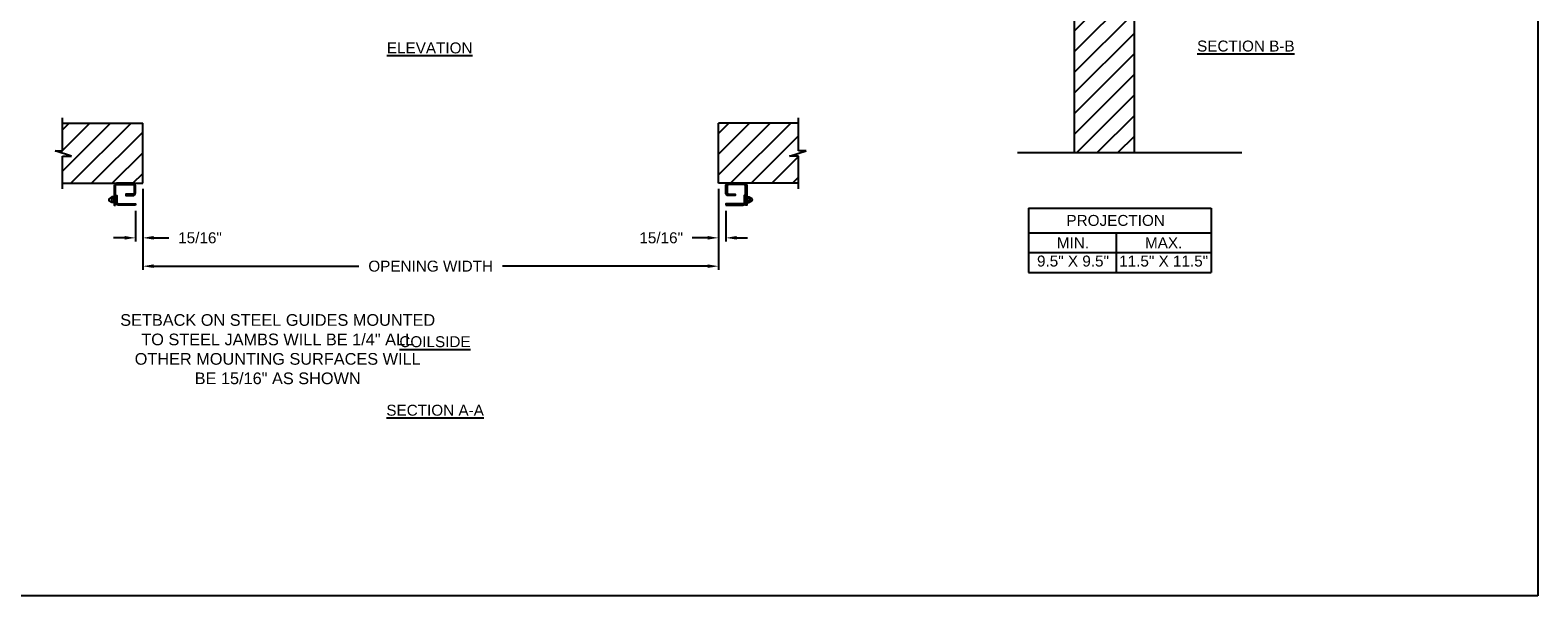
# Model space of a CAD drawing. Header units: inches. Extents: x 169.6 to 213.7, y 214.8 to 266.5.
# Tile 30 of 31: x 200.8 to 213.7, y 234.4 to 239.3. Entities that reach past the tile are written whole.
import ezdxf
from ezdxf import colors
from ezdxf.entities.mleader import LeaderData, LeaderLine
from ezdxf.math import Vec2, Vec3

# ---------------------------------------------------------------- set-up
doc = ezdxf.new("R2010")
doc.units = ezdxf.units.IN
doc.header["$LTSCALE"] = 0.25
doc.header["$MEASUREMENT"] = 0
doc.layers.add('ANNOTATIONS', color=1, linetype='Continuous')
doc.layers.add('CRANK RH', color=7, linetype='Continuous')
doc.styles.add('ARIAL', font='arial.ttf', dxfattribs={"height": 0.09375})
doc.dimstyles.new('STANDARD$0', dxfattribs={"dimtxt": 0.09375, "dimasz": 0.09375, "dimexe": 0.03125, "dimexo": 0.046875, "dimgap": 0.09, "dimtad": 0, "dimtih": 1, "dimtoh": 1, "dimdec": 4, "dimzin": 0, "dimdsep": 46, "dimtxsty": 'ARIAL', "dimcen": 0.09, "dimadec": 0, "dimazin": 0, "dimtfac": 1, "dimtdec": 4, "dimtofl": 0, "dimtmove": 0, "dimatfit": 1, "dimfxl": 1, "dimtolj": 1, "dimtzin": 0, "dimarcsym": 0})
pattern_1 = [(45, (5.96907, -18.00192), (-0.08838835, 0.08838835), [])]

# ---------------------------------------------------------------- blocks, each defined once
blk = doc.blocks.new('*D29')
at = {"layer": 'ANNOTATIONS', "color": 0, "lineweight": -2, "transparency": 16777216}
for p, q in [((201.758, 237.936), (201.758, 237.241)), ((206.695, 237.936), (206.695, 237.241)), ((201.852, 237.272), (203.61, 237.272)), ((206.602, 237.272), (204.843, 237.272))]:
    blk.add_line(p, q, dxfattribs=at)
at = {"layer": 'ANNOTATIONS', "color": 0, "transparency": 16777216}
for points in [[(201.852, 237.288), (201.852, 237.257), (201.758, 237.272)], [(206.602, 237.288), (206.602, 237.257), (206.695, 237.272)]]:
    blk.add_solid(points, dxfattribs=at)
at = {"layer": 'defpoints', "color": 0, "transparency": 16777216}
for p in [(201.758, 237.982), (206.695, 237.982), (206.695, 237.272)]:
    blk.add_point(p, dxfattribs=at)
at = {"layer": 'ANNOTATIONS', "color": 0, "transparency": 16777216, "insert": (204.227, 237.272), "char_height": 0.09375, "width": 2.38041, "attachment_point": 5, "style": 'ARIAL'}
blk.add_mtext('\\A1;OPENING WIDTH', dxfattribs=at)
blk = doc.blocks.new('*D27')
at = {"layer": 'ANNOTATIONS', "color": 0, "lineweight": -2, "transparency": 16777216}
for p, q in [((206.695, 237.936), (206.695, 237.484)), ((206.758, 237.748), (206.758, 237.484)), ((206.602, 237.515), (206.471, 237.515)), ((206.852, 237.515), (206.945, 237.515))]:
    blk.add_line(p, q, dxfattribs=at)
at = {"layer": 'ANNOTATIONS', "color": 0, "transparency": 16777216}
for points in [[(206.602, 237.531), (206.602, 237.5), (206.695, 237.515)], [(206.852, 237.531), (206.852, 237.5), (206.758, 237.515)]]:
    blk.add_solid(points, dxfattribs=at)
at = {"layer": 'defpoints', "color": 0, "transparency": 16777216}
for p in [(206.695, 237.982), (206.758, 237.795), (206.758, 237.515)]:
    blk.add_point(p, dxfattribs=at)
at = {"layer": 'ANNOTATIONS', "color": 0, "transparency": 16777216, "insert": (206.204, 237.515), "char_height": 0.0938, "attachment_point": 5, "style": 'ARIAL'}
blk.add_mtext('\\A1;15/16"', dxfattribs=at)
blk = doc.blocks.new('*D28')
at = {"layer": 'ANNOTATIONS', "color": 0, "lineweight": -2, "transparency": 16777216}
for p, q in [((201.758, 237.936), (201.758, 237.484)), ((201.695, 237.748), (201.695, 237.484)), ((201.602, 237.515), (201.508, 237.515)), ((201.852, 237.515), (201.982, 237.515))]:
    blk.add_line(p, q, dxfattribs=at)
at = {"layer": 'ANNOTATIONS', "color": 0, "transparency": 16777216}
for points in [[(201.602, 237.531), (201.602, 237.5), (201.695, 237.515)], [(201.852, 237.531), (201.852, 237.5), (201.758, 237.515)]]:
    blk.add_solid(points, dxfattribs=at)
at = {"layer": 'defpoints', "color": 0, "transparency": 16777216}
for p in [(201.758, 237.982), (201.695, 237.795), (201.695, 237.515)]:
    blk.add_point(p, dxfattribs=at)
at = {"layer": 'ANNOTATIONS', "color": 0, "transparency": 16777216, "insert": (202.249, 237.515), "char_height": 0.0938, "attachment_point": 5, "style": 'ARIAL'}
blk.add_mtext('\\A1;15/16"', dxfattribs=at)

msp = doc.modelspace()

# ---------------------------------------------------------------- hatches: boundary and pattern name
at = {"layer": 'CRANK RH', "linetype": 'Continuous'}
h = msp.add_hatch(dxfattribs=at)
h.set_pattern_fill('ANSI31', color=256, style=0)
h.set_pattern_definition([(45, (6.72933, -18.00192), (-0.08838835, 0.08838835), [])])
h.paths.add_polyline_path([(210.26176, 240.24739), (210.02527, 240.24739), (210.02527, 240.31205), (209.98686, 240.17869), (209.98686, 240.24739), (209.74614, 240.24739), (209.74614, 238.24567), (210.26176, 238.24567)])
at = {"layer": 'CRANK RH'}
h = msp.add_hatch(dxfattribs=at)
h.set_pattern_fill('ANSI31', color=256, style=0)
h.set_pattern_definition(pattern_1)
h.paths.add_polyline_path([(201.75776, 238.49812), (201.07026, 238.49812), (201.07026, 238.26092), (201.00615, 238.26092), (201.14822, 238.21402), (201.07026, 238.21402), (201.07026, 237.9825), (201.75776, 237.9825), (201.75776, 238.145)])
h = msp.add_hatch(dxfattribs=at)
h.set_pattern_fill('ANSI31', color=256, style=0)
h.set_pattern_definition(pattern_1)
h.paths.add_polyline_path([(207.44686, 238.26092), (207.38276, 238.26092), (207.38276, 238.49812), (206.69526, 238.49812), (206.69526, 237.9825), (206.71343, 237.9825), (207.38276, 237.9825), (207.38276, 238.21402), (207.30479, 238.21402)])

# ---------------------------------------------------------------- linework, layer by layer
at = {"layer": 'ANNOTATIONS'}
for p, q in [((209.35519, 237.77072), (209.35519, 237.21935)), ((209.35519, 237.77072), (210.9203, 237.77072)), ((210.9203, 237.77072), (210.9203, 237.21935)), ((209.35519, 237.55925), (210.9203, 237.55925)), ((210.10556, 237.55925), (210.10556, 237.21935)), ((209.35519, 237.3893), (210.9203, 237.3893)), ((209.35519, 237.21935), (210.9203, 237.21935))]:
    msp.add_line(p, q, dxfattribs=at)
at = {"layer": 'CRANK RH', "linetype": 'Continuous'}
for p, q in [((209.74614, 240.24739), (209.74614, 238.24604)), ((210.26176, 238.24604), (210.26176, 240.24739)), ((201.07026, 238.26092), (201.07026, 238.545)), ((207.38276, 238.26092), (207.38276, 238.545)), ((201.14822, 238.21402), (201.00615, 238.26092)), ((201.00615, 238.26092), (201.07026, 238.26092)), ((201.07026, 237.93562), (201.07026, 238.21402)), ((201.07026, 238.21402), (201.14822, 238.21402)), ((207.30479, 238.21402), (207.44686, 238.26092)), ((207.38276, 238.21402), (207.30479, 238.21402)), ((207.44686, 238.26092), (207.38276, 238.26092)), ((207.38276, 237.93562), (207.38276, 238.21402)), ((209.26039, 238.24604), (211.18412, 238.24604)), ((201.48155, 237.85725), (201.47256, 237.85206)), ((201.48207, 237.82642), (201.47257, 237.83189)), ((201.4902, 237.85969), (201.49011, 237.82358)), ((201.51066, 237.81854), (201.49337, 237.81854)), ((201.4934, 237.83026), (201.51039, 237.83026)), ((201.49378, 237.85369), (201.51055, 237.85369)), ((201.51028, 237.86541), (201.49418, 237.86541)), ((201.51362, 237.85994), (201.51361, 237.82379)), ((201.51361, 237.85516), (201.52486, 237.85516)), ((201.51361, 237.82879), (201.52486, 237.82879)), ((201.53611, 237.86541), (201.52486, 237.85516)), ((201.53611, 237.81854), (201.52486, 237.82879)), ((206.9169, 237.86541), (206.92815, 237.85516)), ((206.9169, 237.81854), (206.92815, 237.82879)), ((206.9394, 237.85516), (206.92815, 237.85516)), ((206.9394, 237.82879), (206.92815, 237.82879)), ((206.93939, 237.85994), (206.9394, 237.82379)), ((206.94235, 237.81854), (206.95964, 237.81854)), ((206.95923, 237.85369), (206.94246, 237.85369)), ((206.95961, 237.83026), (206.94262, 237.83026)), ((206.94274, 237.86541), (206.95883, 237.86541)), ((206.96281, 237.85969), (206.9629, 237.82358)), ((206.97094, 237.82642), (206.98044, 237.83189)), ((206.97146, 237.85725), (206.98045, 237.85206))]:
    msp.add_line(p, q, dxfattribs=at)
at = {"layer": 'CRANK RH'}
for p, q in [((201.07026, 238.49812), (201.75776, 238.49812)), ((201.75776, 237.9825), (201.75776, 238.49812)), ((206.69526, 237.9825), (206.69526, 238.49812)), ((207.38276, 238.49812), (206.69526, 238.49812)), ((201.07026, 237.9825), (201.75776, 237.9825)), ((207.38276, 237.9825), (206.69526, 237.9825))]:
    msp.add_line(p, q, dxfattribs=at)
for points in [[(201.52486, 237.7951), (201.52486, 237.95963, -0.41421356), (201.53658, 237.97135), (201.67229, 237.97135, -0.41421356), (201.68401, 237.95963), (201.68401, 237.9001, -0.41421356), (201.67229, 237.88838), (201.61322, 237.88838), (201.61322, 237.87713), (201.67229, 237.87713, 0.41421356), (201.69526, 237.9001), (201.69526, 237.95963, 0.41421356), (201.67229, 237.9826), (201.53658, 237.9826, 0.41421356), (201.51361, 237.95963), (201.51361, 237.7951)], [(206.92815, 237.7951), (206.92815, 237.95963, 0.41421356), (206.91643, 237.97135), (206.78072, 237.97135, 0.41421356), (206.76901, 237.95963), (206.76901, 237.9001, 0.41421356), (206.78072, 237.88838), (206.83979, 237.88838), (206.83979, 237.87713), (206.78072, 237.87713, -0.41421356), (206.75776, 237.9001), (206.75776, 237.95963, -0.41421356), (206.78072, 237.9826), (206.91643, 237.9826, -0.41421356), (206.9394, 237.95963), (206.9394, 237.7951)], [(201.69526, 237.7951), (201.54783, 237.7951, -0.41421356), (201.52486, 237.81807), (201.52486, 237.87713), (201.53611, 237.87713), (201.53611, 237.81807, 0.41421356), (201.54783, 237.80635), (201.69526, 237.80635)], [(206.75776, 237.7951), (206.90518, 237.7951, 0.41421356), (206.92815, 237.81807), (206.92815, 237.87713), (206.9169, 237.87713), (206.9169, 237.81807, -0.41421356), (206.90518, 237.80635), (206.75776, 237.80635)]]:
    msp.add_lwpolyline(points, format="xyb", close=True, dxfattribs=at)
at = {"layer": 'CRANK RH', "linetype": 'Continuous'}
for centre, radius, start, end in [((201.47854, 237.84198), 0.01172, 120.664607, 239.400072), ((201.49026, 237.84198), 0.01758, 90.184042, 119.68122), ((201.49026, 237.84198), 0.01758, 242.263062, 269.396152), ((201.49677, 237.82431), 0.0067, 117.308129, 239.509767), ((201.49664, 237.85946), 0.00644, 112.427996, 243.626692), ((201.51369, 237.84198), 0.02344, 150, 210), ((201.50668, 237.85946), 0.00695, 303.947004, 58.858046), ((201.50655, 237.82431), 0.00708, 305.441007, 57.149167), ((201.49026, 237.84198), 0.02344, 330, 30), ((206.96275, 237.84198), 0.02344, 150, 210), ((206.94633, 237.85946), 0.00695, 121.141954, 236.052996), ((206.94646, 237.82431), 0.00708, 122.850833, 234.558993), ((206.95637, 237.85946), 0.00644, 296.373308, 67.572004), ((206.95625, 237.82431), 0.0067, 300.490233, 62.691871), ((206.93932, 237.84198), 0.02344, 330, 30), ((206.96275, 237.84198), 0.01758, 60.31878, 89.815958), ((206.96275, 237.84198), 0.01758, 270.603848, 297.736938), ((206.97447, 237.84198), 0.01172, 300.599928, 59.335393)]:
    msp.add_arc(centre, radius, start, end, dxfattribs=at)
at = {"layer": 'defpoints'}
msp.add_lwpolyline([(213.72204, 234.44685), (194.25216, 234.44685), (194.25216, 247.18196), (213.72204, 247.18196)], close=True, dxfattribs=at)

# ---------------------------------------------------------------- texts
at = {"layer": 'ANNOTATIONS', "char_height": 0.09375, "attachment_point": 2, "style": 'ARIAL'}
for s, insert, width in [('{\\LSECTION B-B}', (211.21811, 239.20594), 1.3823677), ('{\\LELEVATION}', (204.21863, 239.18997), 3.0834986), ('{\\LCOILSIDE}', (204.2641, 236.6719), 1.3823677), ('{\\LSECTION A-A}', (204.26524, 236.08446), 1.3823677)]:
    msp.add_mtext(s, dxfattribs=dict(at, insert=insert, width=width))
for s, width, insert in [('PROJECTION ', 1.7594917, (210.1014, 237.71129)), ('MIN.\\P9.5" X 9.5" ', 0.6711642, (209.73537, 237.5193)), ('MAX.\\P11.5" X 11.5"', 0.7869326, (210.51302, 237.5193))]:
    msp.add_mtext_dynamic_manual_height_columns(s, width=width, gutter_width=1.36268, heights=[0], dxfattribs=dict(at, insert=insert))
at = {"layer": 'ANNOTATIONS', "linetype": 'Continuous', "insert": (201.56474, 236.86112), "char_height": 0.1, "attachment_point": 1, "style": 'ARIAL'}
msp.add_mtext('\\pxqc;SETBACK ON STEEL GUIDES MOUNTED\\PTO STEEL JAMBS WILL BE 1/4" ALL\\POTHER MOUNTING SURFACES WILL\\PBE 15/16" AS SHOWN', dxfattribs=at)

# ---------------------------------------------------------------- dimensions: what is measured, and where the dimension line sits
at = {"layer": 'ANNOTATIONS'}
for base, p1, p2, picture, middle in [((201.69526, 237.51516), (201.75776, 237.9825), (201.69526, 237.7951), '*D28', (202.24883, 237.51516)), ((206.75776, 237.51516), (206.69526, 237.9825), (206.75776, 237.7951), '*D27', (206.20418, 237.51516))]:
    dim = msp.add_linear_dim(base=base, p1=p1, p2=p2, text='15/16"', dimstyle='STANDARD$0', dxfattribs=at)
    dim.commit()
    dim.dimension.update_dxf_attribs({"geometry": picture, "text_midpoint": middle, "dimtype": 160})
dim = msp.add_linear_dim(base=(206.69526, 237.27229), p1=(201.75776, 237.9825), p2=(206.69526, 237.9825), text='OPENING WIDTH', dimstyle='STANDARD$0', dxfattribs=at)
dim.commit()
dim.dimension.update_dxf_attribs({"geometry": '*D29', "text_midpoint": (204.22651, 237.27229)})

# ---------------------------------------------------------------- leaders
ml = msp.add_multileader_mtext('Standard', dxfattribs=at)
ml.set_content(' FASTENER\\P1\'-6" O.C. MAX\\PEACH SIDE', color=256, style='ARIAL')
ml.set_leader_properties()
ml.build(insert=Vec2(0, 0))
ml.multileader.update_dxf_attribs({"dogleg_length": 0.36, "arrow_head_size": 0.09375})
ctx = ml.context
ctx.base_point, ctx.char_height, ctx.arrow_head_size, ctx.landing_gap_size, ctx.plane_origin = Vec3(208.07267, 239.8595), 0.09375, 0.09375, 0.09, Vec3(207.21818, 239.42627)
ctx.text_align_type = 2
notes = []
notes.append((ctx, [(1, (1, 1, 0), (209.22213, 239.8595), (-1, 0), 0.09796, [(0, [(209.94837, 240.43639)], 0, [])])]))
ctx.mtext.insert, ctx.mtext.alignment, ctx.mtext.flow_direction = Vec3(209.03417, 239.90717), 3, 5
for ctx, leaders in notes:
    for number, flags, end, landing, length, lines in leaders:
        leader = LeaderData()
        leader.index, (leader.has_last_leader_line, leader.has_dogleg_vector, leader.attachment_direction) = number, flags
        leader.last_leader_point, leader.dogleg_vector, leader.dogleg_length = Vec3(end), Vec3(landing), length
        for number, points, colour, breaks in lines:
            line = LeaderLine()
            line.index, line.vertices, line.color, line.breaks = number, Vec3.list(points), colors.encode_raw_color(colour), breaks
            leader.lines.append(line)
        ctx.leaders.append(leader)

doc.saveas('drawing.dxf')
